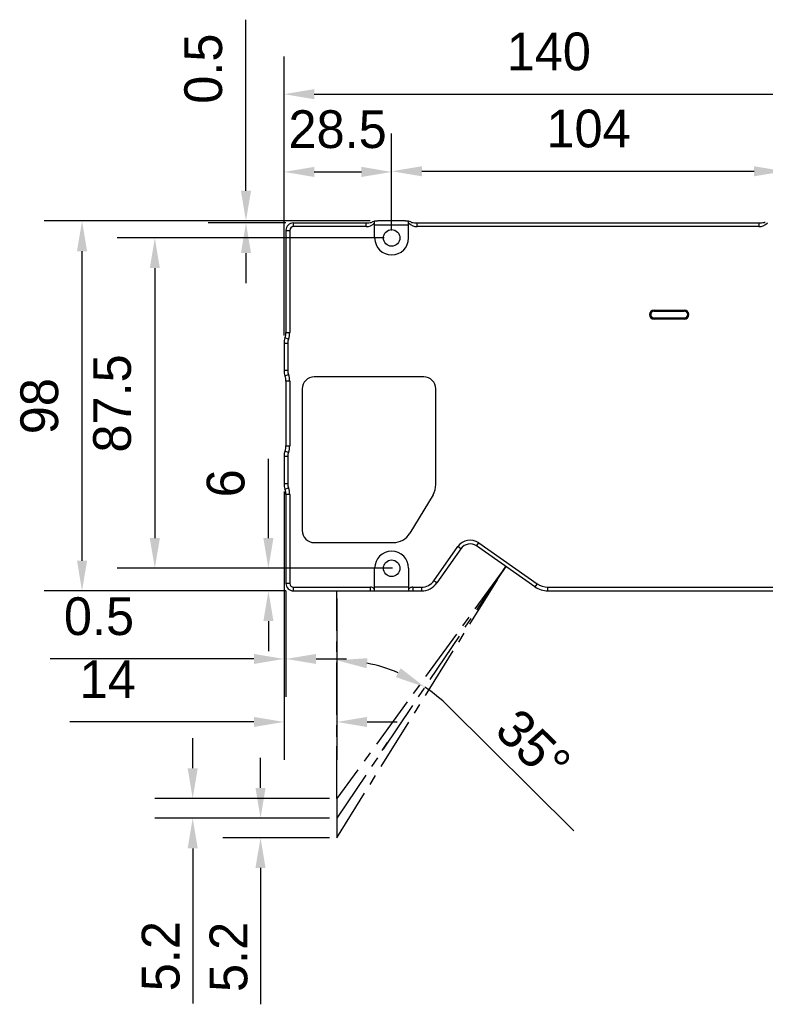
# Model space of a CAD drawing. Header units: millimetres. Extents: x -229 to -69, y 179 to 359.
# Tile 2 of 9: x -169 to -119, y 232 to 297. Entities that reach past the tile are written whole.
import ezdxf

# ---------------------------------------------------------------- set-up
doc = ezdxf.new("R2010")
doc.units = ezdxf.units.MM
doc.header["$LTSCALE"] = 46.255
doc.header["$PDMODE"] = 3
doc.header["$PDSIZE"] = 8
doc.linetypes.add('CENTER', pattern=[0.6, 0.375, -0.075, 0.075, -0.075])
doc.layers.get('0').update_dxf_attribs({"linetype": 'CONTINUOUS'})
doc.layers.get('Defpoints').update_dxf_attribs({"linetype": 'CONTINUOUS'})
for name, color, linetype in [('00_COMPONENTS', 7, 'CONTINUOUS'), ('50_ALL_DETAILS', 7, 'CONTINUOUS'), ('51__DRAFT_DIMS', 7, 'CONTINUOUS')]:
    doc.layers.add(name, color=color, linetype=linetype)
doc.styles.get("Standard").update_dxf_attribs({"font": '兰亭黑 GBK.TTF', "height": 2.5})
doc.dimstyles.new('DIMSTYLE_1', dxfattribs={"dimtxt": 3, "dimasz": 2, "dimexe": 2.5, "dimexo": 0.5, "dimgap": 0.75, "dimtad": 1, "dimlfac": 4, "dimdsep": 46, "dimtxsty": 'STANDARD', "dimblk": '_FILLED', "dimblk1": '_FILLED', "dimblk2": '_FILLED', "dimcen": 0.09, "dimclrd": 8, "dimclre": 8, "dimclrt": 256, "dimazin": 2, "dimtp": 0.2, "dimtm": 0.2, "dimtfac": 1, "dimtofl": 0, "dimtmove": 0, "dimatfit": 3, "dimldrblk": '_FILLED', "dimfxl": 1, "dimtolj": 1, "dimarcsym": 0})

# ---------------------------------------------------------------- blocks, each defined once
blk = doc.blocks.new('_FILLED')
at = {"color": 0, "linetype": 'ByBlock'}
blk.add_solid([(0, 0), (-1, 0.167), (-1, -0.167)], dxfattribs=at)
blk = doc.blocks.new('*D8')
at = {"layer": '51__DRAFT_DIMS', "color": 8, "lineweight": -2}
for p, q in [((-151.213, 276.334), (-151.213, 294.819)), ((-116.213, 283.814), (-116.213, 294.819)), ((-149.213, 292.319), (-118.213, 292.319))]:
    blk.add_line(p, q, dxfattribs=at)
at = {"layer": 'Defpoints', "color": 0}
for p in [(-116.213, 292.319), (-116.213, 283.314), (-151.213, 275.834)]:
    blk.add_point(p, dxfattribs=at)
at = {"layer": '51__DRAFT_DIMS', "color": 8, "linetype": 'ByBlock', "lineweight": -2, "xscale": 2, "yscale": 2, "zscale": 2, "rotation": 180}
blk.add_blockref('_FILLED', (-151.213, 292.319), dxfattribs=at)
at = {"layer": '51__DRAFT_DIMS', "color": 8, "linetype": 'ByBlock', "lineweight": -2, "xscale": 2, "yscale": 2, "zscale": 2}
blk.add_blockref('_FILLED', (-116.213, 292.319), dxfattribs=at)
at = {"layer": '51__DRAFT_DIMS', "insert": (-133.685, 296.402), "char_height": 2.5, "attachment_point": 2, "line_spacing_factor": 0.9}
blk.add_mtext('\\A1;140', dxfattribs=at)
blk = doc.blocks.new('*D9')
at = {"layer": '51__DRAFT_DIMS', "color": 8, "lineweight": -2}
for p, q in [((-151.213, 276.334), (-151.213, 289.67)), ((-144.088, 283.296), (-144.088, 289.67)), ((-149.213, 287.17), (-146.088, 287.17))]:
    blk.add_line(p, q, dxfattribs=at)
at = {"layer": 'Defpoints', "color": 0}
for p in [(-144.088, 287.17), (-144.088, 282.796), (-151.213, 275.834)]:
    blk.add_point(p, dxfattribs=at)
at = {"layer": '51__DRAFT_DIMS', "color": 8, "linetype": 'ByBlock', "lineweight": -2, "xscale": 2, "yscale": 2, "zscale": 2, "rotation": 180}
blk.add_blockref('_FILLED', (-151.213, 287.17), dxfattribs=at)
at = {"layer": '51__DRAFT_DIMS', "color": 8, "linetype": 'ByBlock', "lineweight": -2, "xscale": 2, "yscale": 2, "zscale": 2}
blk.add_blockref('_FILLED', (-144.088, 287.17), dxfattribs=at)
at = {"layer": '51__DRAFT_DIMS', "insert": (-147.666, 291.253), "char_height": 2.5, "attachment_point": 2, "line_spacing_factor": 0.9}
blk.add_mtext('\\A1;28.5', dxfattribs=at)
blk = doc.blocks.new('*D10')
at = {"layer": '51__DRAFT_DIMS', "color": 8, "lineweight": -2}
for p, q in [((-144.088, 283.296), (-144.088, 289.713)), ((-118.088, 283.296), (-118.088, 289.713)), ((-142.088, 287.213), (-120.088, 287.213))]:
    blk.add_line(p, q, dxfattribs=at)
at = {"layer": 'Defpoints', "color": 0}
for p in [(-118.088, 287.213), (-144.088, 282.796), (-118.088, 282.796)]:
    blk.add_point(p, dxfattribs=at)
at = {"layer": '51__DRAFT_DIMS', "color": 8, "linetype": 'ByBlock', "lineweight": -2, "xscale": 2, "yscale": 2, "zscale": 2, "rotation": 180}
blk.add_blockref('_FILLED', (-144.088, 287.213), dxfattribs=at)
at = {"layer": '51__DRAFT_DIMS', "color": 8, "linetype": 'ByBlock', "lineweight": -2, "xscale": 2, "yscale": 2, "zscale": 2}
blk.add_blockref('_FILLED', (-118.088, 287.213), dxfattribs=at)
at = {"layer": '51__DRAFT_DIMS', "insert": (-131.053, 291.296), "char_height": 2.5, "attachment_point": 2, "line_spacing_factor": 0.9}
blk.add_mtext('\\A1;104', dxfattribs=at)
blk = doc.blocks.new('*D12')
at = {"layer": '51__DRAFT_DIMS', "color": 8, "lineweight": -2}
for p, q in [((-153.734, 285.921), (-153.734, 297.252)), ((-145.501, 283.921), (-156.234, 283.921)), ((-151.088, 283.796), (-156.234, 283.796)), ((-153.734, 281.796), (-153.734, 279.796))]:
    blk.add_line(p, q, dxfattribs=at)
at = {"layer": 'Defpoints', "color": 0}
for p in [(-153.734, 283.796), (-150.588, 283.796), (-145.001, 283.921)]:
    blk.add_point(p, dxfattribs=at)
at = {"layer": '51__DRAFT_DIMS', "color": 8, "linetype": 'ByBlock', "lineweight": -2, "xscale": 2, "yscale": 2, "zscale": 2}
for p, rotation in [((-153.734, 283.921), 270), ((-153.734, 283.796), 90)]:
    blk.add_blockref('_FILLED', p, dxfattribs=dict(at, rotation=rotation))
at = {"layer": '51__DRAFT_DIMS', "insert": (-157.817, 291.685), "char_height": 2.5, "attachment_point": 1, "rotation": 90, "line_spacing_factor": 0.9}
blk.add_mtext('\\A1;0.5', dxfattribs=at)
blk = doc.blocks.new('*D13')
at = {"layer": '51__DRAFT_DIMS', "color": 8, "lineweight": -2}
for p, q in [((-144.588, 282.796), (-162.268, 282.796)), ((-159.768, 280.796), (-159.768, 262.921)), ((-144.038, 260.921), (-162.268, 260.921))]:
    blk.add_line(p, q, dxfattribs=at)
at = {"layer": 'Defpoints', "color": 0}
for p in [(-144.088, 282.796), (-159.768, 260.921), (-143.538, 260.921)]:
    blk.add_point(p, dxfattribs=at)
at = {"layer": '51__DRAFT_DIMS', "color": 8, "linetype": 'ByBlock', "lineweight": -2, "xscale": 2, "yscale": 2, "zscale": 2}
for p, rotation in [((-159.768, 282.796), 90), ((-159.768, 260.921), 270)]:
    blk.add_blockref('_FILLED', p, dxfattribs=dict(at, rotation=rotation))
at = {"layer": '51__DRAFT_DIMS', "insert": (-163.851, 271.838), "char_height": 2.5, "attachment_point": 2, "rotation": 90, "line_spacing_factor": 0.9}
blk.add_mtext('\\A1;87.5', dxfattribs=at)
blk = doc.blocks.new('*D14')
at = {"layer": '51__DRAFT_DIMS', "color": 8, "lineweight": -2}
for p, q in [((-152.249, 262.921), (-152.249, 268.175)), ((-144.588, 260.921), (-154.749, 260.921)), ((-151.088, 259.421), (-154.749, 259.421)), ((-152.249, 257.421), (-152.249, 255.421))]:
    blk.add_line(p, q, dxfattribs=at)
at = {"layer": 'Defpoints', "color": 0}
for p in [(-152.249, 260.921), (-144.088, 260.921), (-150.588, 259.421)]:
    blk.add_point(p, dxfattribs=at)
at = {"layer": '51__DRAFT_DIMS', "color": 8, "linetype": 'ByBlock', "lineweight": -2, "xscale": 2, "yscale": 2, "zscale": 2}
for p, rotation in [((-152.249, 260.921), 270.0000000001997), ((-152.249, 259.421), 90.00000000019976)]:
    blk.add_blockref('_FILLED', p, dxfattribs=dict(at, rotation=rotation))
at = {"layer": '51__DRAFT_DIMS', "insert": (-156.333, 266.548), "char_height": 2.5, "attachment_point": 2, "rotation": 90, "line_spacing_factor": 0.9}
blk.add_mtext('\\A1;6', dxfattribs=at)
blk = doc.blocks.new('*D15')
at = {"layer": '51__DRAFT_DIMS', "color": 8, "lineweight": -2}
for p, q in [((-145.501, 283.921), (-167.088, 283.921)), ((-164.588, 261.421), (-164.588, 281.921)), ((-151.088, 259.421), (-167.088, 259.421))]:
    blk.add_line(p, q, dxfattribs=at)
at = {"layer": 'Defpoints', "color": 0}
for p in [(-164.588, 283.921), (-145.001, 283.921), (-150.588, 259.421)]:
    blk.add_point(p, dxfattribs=at)
at = {"layer": '51__DRAFT_DIMS', "color": 8, "linetype": 'ByBlock', "lineweight": -2, "xscale": 2, "yscale": 2, "zscale": 2}
for p, rotation in [((-164.588, 283.921), 90.0000000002), ((-164.588, 259.421), 270.0000000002)]:
    blk.add_blockref('_FILLED', p, dxfattribs=dict(at, rotation=rotation))
at = {"layer": '51__DRAFT_DIMS', "insert": (-168.671, 271.655), "char_height": 2.5, "attachment_point": 2, "rotation": 90, "line_spacing_factor": 0.9}
blk.add_mtext('\\A1;98', dxfattribs=at)
blk = doc.blocks.new('*D32')
at = {"layer": '51__DRAFT_DIMS', "color": 8, "lineweight": -2}
for p, q in [((-151.213, 266.008), (-151.213, 252.415)), ((-151.088, 259.421), (-151.088, 252.415)), ((-153.213, 254.915), (-166.707, 254.915)), ((-149.088, 254.915), (-147.088, 254.915))]:
    blk.add_line(p, q, dxfattribs=at)
at = {"layer": 'Defpoints', "color": 0}
for p in [(-151.213, 266.508), (-151.088, 259.921), (-151.088, 254.915)]:
    blk.add_point(p, dxfattribs=at)
at = {"layer": '51__DRAFT_DIMS', "color": 8, "linetype": 'ByBlock', "lineweight": -2, "xscale": 2, "yscale": 2, "zscale": 2}
blk.add_blockref('_FILLED', (-151.213, 254.915), dxfattribs=at)
at = {"layer": '51__DRAFT_DIMS', "color": 8, "linetype": 'ByBlock', "lineweight": -2, "xscale": 2, "yscale": 2, "zscale": 2, "rotation": 180}
blk.add_blockref('_FILLED', (-151.088, 254.915), dxfattribs=at)
at = {"layer": '51__DRAFT_DIMS', "insert": (-161.141, 258.998), "char_height": 2.5, "attachment_point": 3, "line_spacing_factor": 0.9}
blk.add_mtext('\\A1;0.5', dxfattribs=at)
blk = doc.blocks.new('*D33')
at = {"layer": '51__DRAFT_DIMS', "color": 8, "lineweight": -2}
for p, q in [((-151.213, 266.008), (-151.213, 248.242)), ((-147.713, 258.921), (-147.713, 248.242)), ((-153.213, 250.742), (-165.399, 250.742)), ((-145.713, 250.742), (-143.713, 250.742))]:
    blk.add_line(p, q, dxfattribs=at)
at = {"layer": 'Defpoints', "color": 0}
for p in [(-151.213, 266.508), (-147.713, 259.421), (-147.713, 250.742)]:
    blk.add_point(p, dxfattribs=at)
at = {"layer": '51__DRAFT_DIMS', "color": 8, "linetype": 'ByBlock', "lineweight": -2, "xscale": 2, "yscale": 2, "zscale": 2}
blk.add_blockref('_FILLED', (-151.213, 250.742), dxfattribs=at)
at = {"layer": '51__DRAFT_DIMS', "color": 8, "linetype": 'ByBlock', "lineweight": -2, "xscale": 2, "yscale": 2, "zscale": 2, "rotation": 180}
blk.add_blockref('_FILLED', (-147.713, 250.742), dxfattribs=at)
at = {"layer": '51__DRAFT_DIMS', "insert": (-162.889, 254.826), "char_height": 2.5, "attachment_point": 2, "line_spacing_factor": 0.9}
blk.add_mtext('\\A1;14', dxfattribs=at)
blk = doc.blocks.new('*D35')
at = {"color": 8, "lineweight": -2}
for p, q in [((-157.262, 247.671), (-157.262, 249.671)), ((-148.213, 245.671), (-159.762, 245.671)), ((-148.213, 244.371), (-159.762, 244.371)), ((-157.262, 242.371), (-157.262, 232.093))]:
    blk.add_line(p, q, dxfattribs=at)
at = {"layer": 'Defpoints', "color": 0}
for p in [(-147.713, 245.671), (-157.262, 244.371), (-147.713, 244.371)]:
    blk.add_point(p, dxfattribs=at)
at = {"color": 8, "linetype": 'ByBlock', "lineweight": -2, "xscale": 2, "yscale": 2, "zscale": 2}
for p, rotation in [((-157.262, 245.671), 270), ((-157.262, 244.371), 90)]:
    blk.add_blockref('_FILLED', p, dxfattribs=dict(at, rotation=rotation))
at = {"insert": (-159.367, 235.232), "char_height": 2.5, "attachment_point": 5, "rotation": 90}
blk.add_mtext('\\A1;5.2', dxfattribs=at)
blk = doc.blocks.new('*D36')
at = {"color": 8, "lineweight": -2}
for p, q in [((-152.771, 246.371), (-152.771, 248.371)), ((-148.213, 244.371), (-155.271, 244.371)), ((-148.213, 243.071), (-155.271, 243.071)), ((-152.771, 241.071), (-152.771, 232.042))]:
    blk.add_line(p, q, dxfattribs=at)
at = {"layer": 'Defpoints', "color": 0}
for p in [(-147.713, 244.371), (-152.771, 243.071), (-147.713, 243.071)]:
    blk.add_point(p, dxfattribs=at)
at = {"color": 8, "linetype": 'ByBlock', "lineweight": -2, "xscale": 2, "yscale": 2, "zscale": 2}
for p, rotation in [((-152.771, 244.371), 270), ((-152.771, 243.071), 90)]:
    blk.add_blockref('_FILLED', p, dxfattribs=dict(at, rotation=rotation))
at = {"insert": (-154.876, 235.181), "char_height": 2.5, "attachment_point": 5, "rotation": 90}
blk.add_mtext('\\A1;5.2', dxfattribs=at)

msp = doc.modelspace()

# ---------------------------------------------------------------- linework, layer by layer
at = {"color": 8}
msp.add_line((-140.343, 251.7868), (-132.0282, 243.5236), dxfattribs=at)
for start, end in [(67.131648, 79.023367), (45.178382, 56.155015)]:
    msp.add_arc((-147.7131, 244.3707), 10.4556, start, end, dxfattribs=at)
at = {"layer": '00_COMPONENTS'}
for p, q in [((-150.5881, 283.5457), (-150.5881, 283.7957)), ((-150.5881, 283.7957), (-145.6973, 283.7957)), ((-145.7809, 283.5457), (-145.7809, 283.7957)), ((-145.2131, 283.898), (-145.2131, 283.9207)), ((-145.2131, 283.9207), (-145.0013, 283.9207)), ((-145.2131, 282.7957), (-145.2131, 283.898)), ((-145.2131, 283.6707), (-142.9631, 283.6707)), ((-143.175, 283.9207), (-145.0013, 283.9207)), ((-143.175, 283.9207), (-142.9631, 283.9207)), ((-142.9631, 283.9207), (-142.9631, 283.898)), ((-142.9631, 282.7957), (-142.9631, 283.898)), ((-142.479, 283.7957), (-119.6973, 283.7957)), ((-142.3954, 283.5457), (-142.3954, 283.7957)), ((-119.7809, 283.7957), (-119.7809, 283.5457)), ((-151.0881, 283.2957), (-151.0881, 276.5298)), ((-151.0881, 283.2957), (-150.8381, 283.2957)), ((-150.8381, 283.2957), (-150.8381, 276.5298)), ((-145.7809, 283.5457), (-150.5881, 283.5457)), ((-119.7809, 283.5457), (-142.3954, 283.5457)), ((-126.7131, 278.0207), (-126.7131, 277.9707)), ((-126.7131, 278.0207), (-124.7131, 278.0207)), ((-126.7131, 277.9707), (-124.7131, 277.9707)), ((-126.7131, 277.9579), (-126.7131, 277.9457)), ((-126.7131, 277.9457), (-124.7131, 277.9457)), ((-124.7131, 277.9707), (-124.7131, 278.0207)), ((-124.7131, 277.9457), (-124.7131, 277.9579)), ((-126.7131, 277.4957), (-126.7131, 277.4834)), ((-126.7131, 277.4957), (-124.7131, 277.4957)), ((-124.7131, 277.4834), (-126.7131, 277.4834)), ((-126.7131, 277.4707), (-126.7131, 277.4207)), ((-124.7131, 277.4707), (-126.7131, 277.4707)), ((-124.7131, 277.4207), (-126.7131, 277.4207)), ((-124.7131, 277.4834), (-124.7131, 277.4957)), ((-124.7131, 277.4207), (-124.7131, 277.4707)), ((-151.0881, 276.5298), (-150.8381, 276.5298)), ((-150.9163, 276.0948), (-151.1506, 276.1818)), ((-151.2131, 275.8338), (-151.2131, 274.0075)), ((-151.2131, 275.8338), (-150.9631, 275.8338)), ((-150.9631, 275.8338), (-150.9631, 274.0075)), ((-150.9631, 274.0075), (-151.2131, 274.0075)), ((-151.1506, 273.6595), (-150.9163, 273.7465)), ((-151.0881, 273.3115), (-151.0881, 269.0298)), ((-150.8381, 273.3115), (-151.0881, 273.3115)), ((-150.8381, 273.3115), (-150.8381, 269.0298)), ((-141.9631, 273.5957), (-149.2131, 273.5957)), ((-150.0131, 272.7957), (-150.0131, 263.4207)), ((-141.1631, 266.4587), (-141.1631, 272.7957)), ((-150.9163, 268.5948), (-151.1506, 268.6818)), ((-151.0881, 269.0298), (-150.8381, 269.0298)), ((-151.2131, 268.3338), (-151.2131, 266.5075)), ((-151.2131, 268.3338), (-150.9631, 268.3338)), ((-150.9631, 268.3338), (-150.9631, 266.5075)), ((-150.9631, 266.5075), (-151.2131, 266.5075)), ((-151.1506, 266.1595), (-150.9163, 266.2465)), ((-151.0881, 265.8115), (-151.0881, 259.9207)), ((-150.8381, 265.8115), (-151.0881, 265.8115)), ((-150.8381, 265.8115), (-150.8381, 259.9207)), ((-141.3488, 265.7891), (-142.8738, 263.2511)), ((-149.2131, 262.6207), (-143.9881, 262.6207)), ((-141.2947, 260.0971), (-139.7129, 262.3561)), ((-139.5081, 262.2127), (-141.0899, 259.9537)), ((-139.5081, 262.2127), (-139.7129, 262.3561)), ((-138.4636, 262.3969), (-138.3202, 262.6017)), ((-134.6006, 259.6919), (-138.4636, 262.3969)), ((-138.3202, 262.6017), (-134.4572, 259.8967)), ((-145.2131, 259.4207), (-145.2131, 260.9207)), ((-142.9631, 260.9207), (-142.9631, 259.4207)), ((-150.8381, 259.9207), (-151.0881, 259.9207)), ((-150.5881, 259.4207), (-150.5881, 259.6707)), ((-150.5881, 259.6707), (-145.497, 259.6707)), ((-145.497, 259.4207), (-145.497, 259.6707)), ((-142.9631, 259.6707), (-145.2131, 259.6707)), ((-142.6793, 259.6707), (-142.6793, 259.4207)), ((-142.6793, 259.6707), (-142.1139, 259.6707)), ((-142.1139, 259.6707), (-142.1139, 259.4207)), ((-141.0899, 259.9537), (-141.2947, 260.0971)), ((-134.4572, 259.8967), (-134.6006, 259.6919)), ((-134.5985, 259.6905), (-134.4936, 259.6171)), ((-134.4936, 259.6171), (-134.4848, 259.6186)), ((-133.7402, 259.4207), (-133.7402, 259.6707)), ((-133.7402, 259.6707), (-116.7131, 259.6707)), ((-150.5881, 259.4207), (-142.1139, 259.4207)), ((-133.7402, 259.4207), (-116.7131, 259.4207))]:
    msp.add_line(p, q, dxfattribs=at)
at = {"layer": '00_COMPONENTS', "linetype": 'CENTER', "ltscale": 0.2}
msp.add_line((-147.7131, 245.6707), (-147.7131, 243.0707), dxfattribs=at)
at = {"layer": '00_COMPONENTS'}
for centre in [(-144.0881, 282.7957), (-144.0881, 260.9207)]:
    msp.add_circle(centre, 0.55, dxfattribs=at)
for centre, radius, start, end in [((-150.5881, 283.2957), 0.5, 90, 180), ((-145.6973, 284.7957), 1, 270, 290.364135), ((-145.0013, 282.9207), 1, 90, 110.364135), ((-143.175, 282.9207), 1, 69.635865, 90), ((-142.479, 284.7957), 1, 249.635865, 270), ((-119.6973, 284.7957), 1, 270, 290.364135), ((-150.5881, 283.2957), 0.25, 90.000002, 179.999985), ((-144.0881, 282.7957), 1.125, 180, 0), ((-126.7131, 277.7207), 0.3, 90.000005, 269.999998), ((-126.7131, 277.7207), 0.25, 90, 269.999998), ((-126.7131, 277.7207), 0.2372, 90, 270), ((-126.7131, 277.7207), 0.225, 90, 270), ((-124.7131, 277.7207), 0.3, 270.000005, 89.999997), ((-124.7131, 277.7207), 0.25, 270, 90), ((-124.7131, 277.7207), 0.2372, 270, 90), ((-124.7131, 277.7207), 0.225, 270, 90), ((-152.0881, 276.5298), 1, 339.635865, 0), ((-152.0881, 276.5298), 1.25, 339.635865, 0), ((-150.2131, 275.8338), 1, 159.635865, 180), ((-150.2131, 275.8338), 0.75, 159.635865, 180), ((-150.2131, 274.0075), 1, 180, 200.364135), ((-150.2131, 274.0075), 0.75, 180, 200.364135), ((-152.0881, 273.3115), 1, 0, 20.364135), ((-152.0881, 273.3115), 1.25, 0.000003, 20.364135), ((-149.2131, 272.7957), 0.8, 90, 180), ((-141.9631, 272.7957), 0.8, 0, 90), ((-150.2131, 268.3338), 1, 159.635865, 180), ((-152.0881, 269.0298), 1, 339.635865, 0), ((-152.0881, 269.0298), 1.25, 339.635865, 359.999999), ((-150.2131, 268.3338), 0.75, 159.635865, 180), ((-150.2131, 266.5075), 1, 180, 200.364135), ((-152.0881, 265.8115), 1, 0, 20.364135), ((-150.2131, 266.5075), 0.75, 180, 200.364135), ((-152.0881, 265.8115), 1.25, 0, 20.364135), ((-142.4631, 266.4587), 1.3, 329, 0), ((-149.2131, 263.4207), 0.8, 180, 270), ((-143.9881, 263.9207), 1.3, 270, 329), ((-138.8938, 261.7825), 1, 55.000012, 144.999995), ((-138.8938, 261.7825), 0.75, 55, 144.999999), ((-144.0881, 260.9207), 1.125, 0, 180), ((-150.5881, 259.9207), 0.5, 180, 269.999999), ((-150.5881, 259.9207), 0.25, 180.000007, 269.999997), ((-142.1139, 260.6707), 1, 270.000001, 324.999997), ((-142.1139, 260.6707), 1.25, 270, 325), ((-133.7402, 260.9207), 1.5, 235.000045, 270), ((-133.7402, 260.9207), 1.25, 235.000001, 269.999997)]:
    msp.add_arc(centre, radius, start, end, dxfattribs=at)
for centre, major_axis, start_param, end_param in [((-145.7809, 284.9599), (0, 1.4142), -3.1415927, -2.5378618), ((-142.3954, 284.9599), (0, 1.4142), -3.7453235, -3.1415927), ((-119.7809, 284.9599), (0, 1.4142), -3.1415927, -2.5378618), ((-145.497, 258.9636), (0, 0.7071), -0.6037308, 0)]:
    msp.add_ellipse(centre, major_axis=major_axis, ratio=0.7071068, start_param=start_param, end_param=end_param, dxfattribs=at)
msp.add_open_spline([(-142.6793, 259.6707), (-142.7057, 259.6707), (-142.7588, 259.6646), (-142.8345, 259.6386), (-142.9035, 259.5984), (-142.9442, 259.5642), (-142.9631, 259.5457)], degree=3, knots=[0, 0, 0, 0, 0.2498807, 0.4998282, 0.7498705, 1, 1, 1, 1], dxfattribs=at)
at = {"layer": '50_ALL_DETAILS', "color": 7, "linetype": 'CENTER', "ltscale": 0.2}
for p, q in [((-147.7131, 243.0707), (-136.5321, 261.0444)), ((-136.5321, 261.0444), (-147.7131, 244.3707)), ((-136.5321, 261.0444), (-147.7131, 245.6707))]:
    msp.add_line(p, q, dxfattribs=at)
at = {"layer": '50_ALL_DETAILS', "linetype": 'CENTER', "ltscale": 0.2}
msp.add_line((-147.7131, 245.6707), (-147.7131, 259.4207), dxfattribs=at)
at = {"layer": '51__DRAFT_DIMS'}
for p, q in [((-147.7131, 249.7657), (-147.7131, 250.3907)), ((-144.7084, 248.8515), (-144.3603, 249.3705))]:
    msp.add_line(p, q, dxfattribs=at)

# ---------------------------------------------------------------- block references
at = {"color": 8, "xscale": 2, "yscale": 2, "zscale": 2}
for p, rotation in [((-147.7131, 254.8262), 174.5116834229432), ((-141.8899, 253.0545), 331.6433313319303)]:
    msp.add_blockref('_FILLED', p, dxfattribs=dict(at, rotation=rotation))

# ---------------------------------------------------------------- texts
at = {"insert": (-134.7066, 249.1435), "char_height": 2.5, "attachment_point": 5, "rotation": 315.178382}
msp.add_mtext('\\A1;35%%d', dxfattribs=at)

# ---------------------------------------------------------------- dimensions: what is measured, and where the dimension line sits
for base, p1, p2, picture, middle in [((-157.2621, 244.3707), (-147.7131, 245.6707), (-147.7131, 244.3707), '*D35', (-157.2621, 235.2319)), ((-152.7708, 243.0707), (-147.7131, 244.3707), (-147.7131, 243.0707), '*D36', (-152.7708, 235.1809))]:
    dim = msp.add_linear_dim(base=base, p1=p1, p2=p2, angle=90, dimstyle='DIMSTYLE_1', override={"dimtxsty": 'STANDARD'})
    dim.commit()
    dim.dimension.update_dxf_attribs({"geometry": picture, "text_midpoint": middle, "dimtype": 160})
at = {"layer": '51__DRAFT_DIMS', "color": 4}
for base, p1, p2, angle, picture, middle in [((-153.7337, 283.7957), (-145.0013, 283.9207), (-150.5881, 283.7957), 270, '*D12', (-153.7337, 294.0934)), ((-164.5877, 283.9207), (-150.5881, 259.4207), (-145.0013, 283.9207), 90, '*D15', (-164.5877, 271.6553)), ((-159.7679, 260.9207), (-144.0881, 282.7957), (-143.5381, 260.9207), 270, '*D13', (-159.7679, 271.8384)), ((-152.2495, 260.9207), (-150.5881, 259.4207), (-144.0881, 260.9207), 90, '*D14', (-152.2495, 266.5476))]:
    dim = msp.add_linear_dim(base=base, p1=p1, p2=p2, angle=angle, dimstyle='DIMSTYLE_1', override={"dimtxsty": 'STANDARD'}, dxfattribs=at)
    dim.commit()
    dim.dimension.update_dxf_attribs({"geometry": picture, "text_midpoint": middle, "dimtype": 160})
for base, p1, p2, picture, middle in [((-116.2131, 292.3189), (-151.2131, 275.8338), (-116.2131, 283.314), '*D8', (-133.6853, 292.3189)), ((-144.0881, 287.1699), (-151.2131, 275.8338), (-144.0881, 282.7957), '*D9', (-147.666, 287.1699)), ((-118.0881, 287.2128), (-144.0881, 282.7957), (-118.0881, 282.7957), '*D10', (-131.053, 287.2128)), ((-151.0881, 254.9149), (-151.2131, 266.5075), (-151.0881, 259.9207), '*D32', (-163.5491, 254.9149)), ((-147.7131, 250.7423), (-151.2131, 266.5075), (-147.7131, 259.4207), '*D33', (-162.8885, 250.7423))]:
    dim = msp.add_linear_dim(base=base, p1=p1, p2=p2, dimstyle='DIMSTYLE_1', override={"dimtxsty": 'STANDARD'}, dxfattribs=at)
    dim.commit()
    dim.dimension.update_dxf_attribs({"geometry": picture, "text_midpoint": middle, "dimtype": 160})

doc.saveas('drawing.dxf')
